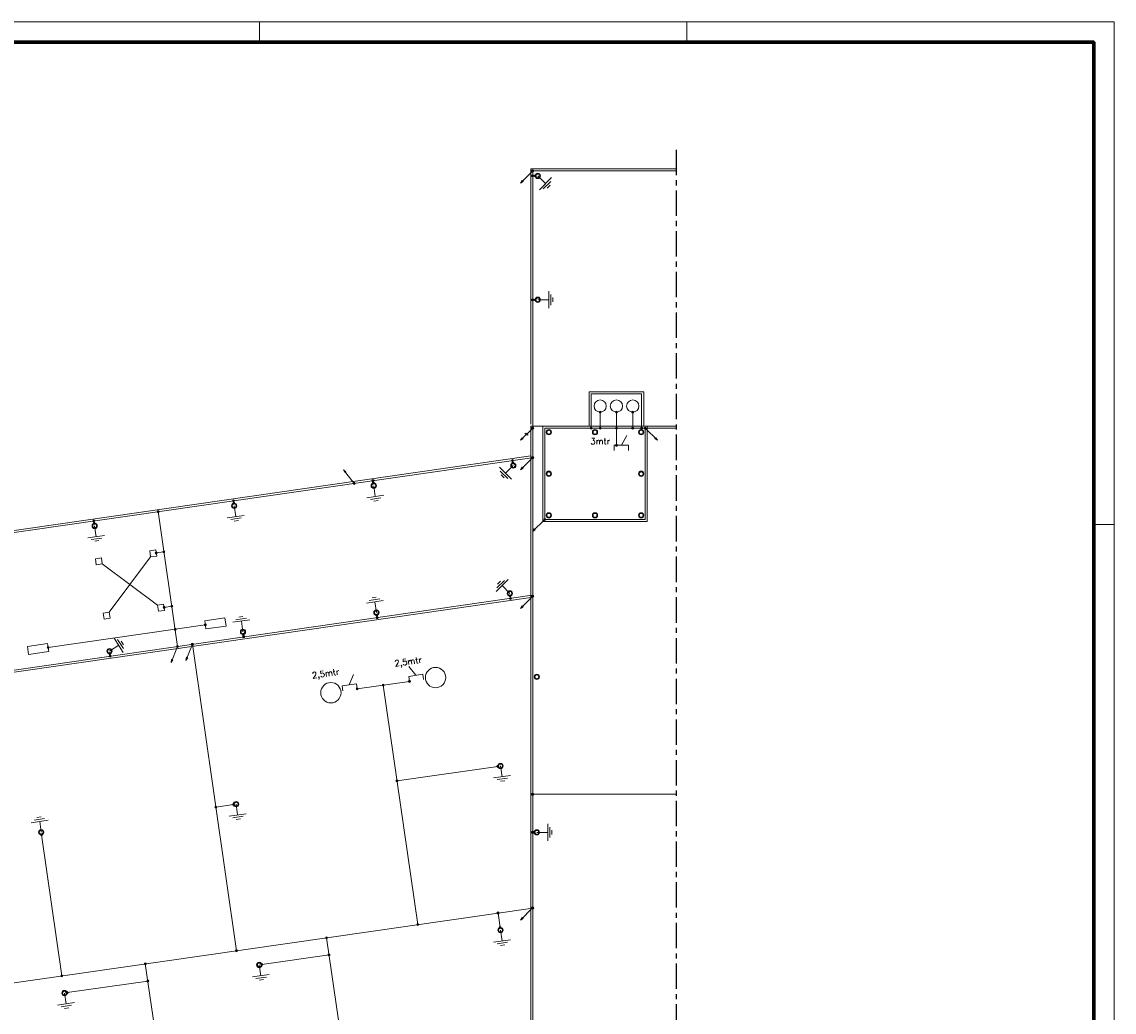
# Model space of a CAD drawing. Header units: millimetres. Extents: x -1609 to 2109, y 0 to 841.
# Tile 30 of 65: x -537 to 0, y 354 to 841. Entities that reach past the tile are written whole.
import ezdxf

# ---------------------------------------------------------------- set-up
doc = ezdxf.new("R2010")
doc.units = ezdxf.units.MM
doc.linetypes.add('CENTER', pattern=[2, 1.25, -0.25, 0.25, -0.25])
for name, color, linetype, lineweight in [('a. Symbolen', 7, 'Continuous', 18), ('a_Gebouw_0.20', 251, 'Continuous', 20), ('a_Tekst 25', 7, 'Continuous', 25), ('b_Aardelektrode', 10, 'Continuous', 18), ('b_Al_50mm²', 10, 'Continuous', 18), ('b_Cu_50mm²', 10, 'Continuous', 18), ('b_Spits', 10, 'Continuous', 18), ('b_Verbinding', 10, 'Continuous', 18)]:
    doc.layers.add(name, color=color, linetype=linetype, lineweight=lineweight)
doc.layers.add('CENTER', color=5, linetype='CENTER')
doc.layers.add('RVB_ALG_TEKENBLAD_ALGEMEEN', color=2, linetype='Continuous')
doc.styles.get("Standard").update_dxf_attribs({"font": 'txt.shx'})

# ---------------------------------------------------------------- blocks, each defined once
blk = doc.blocks.new('PIJL')
at = {"linetype": 'Continuous'}
for p, q in [((-425, -736), (0, 0)), ((-425, -736), (-380, -589)), ((-425, -736), (-320, -624)), ((-377, -597), (-414, -716)), ((-414, -716), (-328, -625)), ((-374, -605), (-402, -697)), ((-402, -697), (-337, -626)), ((-371, -612), (-391, -677)), ((-391, -677), (-345, -627)), ((-320, -624), (-380, -589)), ((-368, -620), (-379, -657)), ((-379, -657), (-353, -629)), ((-328, -625), (-377, -597)), ((-337, -626), (-374, -605)), ((-345, -627), (-371, -612)), ((-353, -629), (-368, -620)), ((-365, -627), (-368, -638)), ((-368, -638), (-361, -630)), ((-361, -630), (-365, -627))]:
    blk.add_line(p, q, dxfattribs=at)
blk = doc.blocks.new('LOSMEETKOPL')
at = {"color": 0, "linetype": 'Continuous'}
for p, q in [((0, 0), (-1, -1.7)), ((-0.5, 0.3), (-0.5, -0.3)), ((-0.3, 0.5), (-0.3, -0.5)), ((-0.1, 0.6), (-0.1, -0.6)), ((0, 0), (1, 1.7)), ((0.1, 0.6), (0.1, -0.6)), ((0.3, 0.5), (0.3, -0.5)), ((0.5, 0.3), (0.5, -0.3))]:
    blk.add_line(p, q, dxfattribs=at)
blk.add_circle((0, 0), 0.6, dxfattribs=at)
blk = doc.blocks.new('A$C617B9A07')
at = {"layer": 'b_Verbinding'}
blk.add_hatch(color=256, dxfattribs=at).paths.add_polyline_path([(48, 1, 1), (-52, 1, 1)])
at = {"layer": 'b_Verbinding', "linetype": 'Continuous'}
blk.add_circle((-2, 1), 50, dxfattribs=at)
blk = doc.blocks.new('A$C6218D69D')
at = {"layer": 'a. Symbolen'}
for radius in [129, 129, 95]:
    blk.add_circle((0, 0), radius, dxfattribs=at)
blk = doc.blocks.new('A$C6218DA18')
at = {"layer": 'b_Verbinding'}
blk.add_circle((-2, 1), 50, dxfattribs=at)
blk.add_blockref('A$C617B9A07', (0, 0), dxfattribs=at)
blk = doc.blocks.new('A$C621C7B22')
at = {"layer": 'b_Aardelektrode', "transparency": 33554687}
for p, q in [((536, 0), (0, 0)), ((536, -418), (536, 418)), ((641, -261), (641, 261)), ((745, -104), (745, 104))]:
    blk.add_line(p, q, dxfattribs=at)
blk = doc.blocks.new('*U10')
at = {"color": 1, "linetype": 'Continuous', "lineweight": 18}
blk.add_lwpolyline([(-1609, 0), (0, 0), (0, 841), (-1609, 841)], close=True, dxfattribs=at)
at = {"color": 1, "linetype": 'Continuous', "lineweight": 18, "flags": 128}
for points in [[(-420, 841), (-420, 831)], [(-210, 841), (-210, 831)], [(-10, 594), (0, 594)]]:
    blk.add_lwpolyline(points, dxfattribs=at)
at = {"color": 5, "linetype": 'Continuous', "lineweight": 70}
blk.add_lwpolyline([(-1599, 10), (-10, 10), (-10, 831), (-1599, 831)], close=True, dxfattribs=at)

msp = doc.modelspace()

# ---------------------------------------------------------------- linework, layer by layer
at = {"layer": 'a_Gebouw_0.20'}
for p, q in [((-286.76, 768.75), (-286.76, 643.3)), ((-215.32, 768.75), (-286.76, 768.75)), ((-258.01, 642.31), (-258.01, 659.15)), ((-258.01, 659.15), (-231.22, 659.15)), ((-231.22, 659.15), (-231.22, 642.31)), ((-286.76, 627.66), (-1259.44, 487.33)), ((-497.28, 574.59), (-470.1, 554.26)), ((-473.53, 578.01), (-493.85, 550.83)), ((-286.76, 558.02), (-998.54, 455.33))]:
    msp.add_line(p, q, dxfattribs=at)
for points in [[(-286.76, 642.31), (-215.32, 642.31)], [(-215.32, 51.1), (-286.76, 51.1), (-286.76, 642.31)]]:
    msp.add_lwpolyline(points, dxfattribs=at)
for points in [[(-280.85, 595.44), (-280.85, 642.31), (-229.45, 642.31), (-229.45, 595.44)], [(-473.53, 578.01), (-470.56, 578.44), (-470.99, 581.41), (-473.96, 580.98)], [(-500.25, 574.16), (-497.28, 574.59), (-497.71, 577.55), (-500.68, 577.13)], [(-469.67, 551.29), (-466.7, 551.72), (-467.13, 554.69), (-470.1, 554.26)], [(-496.4, 547.43), (-493.43, 547.86), (-493.85, 550.83), (-496.82, 550.4)], [(-446.39, 542.59), (-436.49, 544.02), (-437.06, 547.98), (-446.96, 546.55)], [(-533.49, 530.03), (-523.59, 531.45), (-524.16, 535.41), (-534.06, 533.99)]]:
    msp.add_lwpolyline(points, close=True, dxfattribs=at)
for centre in [(-333.48, 518.67), (-384.95, 511.25)]:
    msp.add_circle(centre, 5, dxfattribs=at)
at = {"layer": 'b_Al_50mm²'}
for p, q in [((-285.76, 767.75), (-285.76, 641.05)), ((-215.32, 767.75), (-285.76, 767.75)), ((-257.01, 641.31), (-257.01, 658.15)), ((-257.01, 658.15), (-232.22, 658.15)), ((-232.22, 658.15), (-232.22, 641.31)), ((-252.61, 649.16), (-252.61, 641.31)), ((-244.61, 649.16), (-244.61, 641.31)), ((-236.61, 649.16), (-236.61, 641.31)), ((-285.76, 52.1), (-285.76, 641.31)), ((-244.61, 641.31), (-244.61, 632.85)), ((-230.45, 641.31), (-215.32, 641.31)), ((-286.25, 626.73), (-730.58, 562.62)), ((-285.76, 626.8), (-286.25, 626.73)), ((-469.86, 600.24), (-460.3, 533.98)), ((-470.77, 579.93), (-467.01, 580.47)), ((-286, 559.14), (-1001.32, 455.94)), ((-466.92, 553.2), (-463.16, 553.75)), ((-461.52, 542.42), (-523.88, 533.42)), ((-446.68, 544.57), (-461.52, 542.43)), ((-453.04, 535.04), (-431.34, 384.43)), ((-372.08, 513.11), (-346.35, 516.82)), ((-359.22, 514.96), (-342.26, 397.28)), ((-285.76, 461.31), (-215.32, 461.31)), ((-565.23, 365.1), (-285.76, 405.42)), ((-387.08, 390.8), (-362.49, 220.39)), ((-476.16, 377.95), (-451.57, 207.53))]:
    msp.add_line(p, q, dxfattribs=at)
at = {"layer": 'b_Al_50mm²', "color": 3}
for p, q in [((-284.55, 765.25), (-285.76, 765.25)), ((-284.55, 704.4), (-285.76, 704.4)), ((-295.48, 624.17), (-295.66, 625.37)), ((-364.07, 614.28), (-364.24, 615.48)), ((-432.65, 604.38), (-432.83, 605.58)), ((-501.24, 594.49), (-501.41, 595.68)), ((-296.83, 558.8), (-296.66, 557.6)), ((-362.4, 549.34), (-362.23, 548.14)), ((-427.98, 539.88), (-427.81, 538.68)), ((-493.55, 530.42), (-493.38, 529.22)), ((-302.86, 475.04), (-352.43, 467.9)), ((-432.82, 456.28), (-441.51, 455.03)), ((-527.11, 441.38), (-517.11, 372.04)), ((-285.05, 442.61), (-285.76, 442.61)), ((-301.76, 395.82), (-302.79, 402.96)), ((-418.86, 377.62), (-385.87, 382.38)), ((-514.61, 363.81), (-474.94, 369.53))]:
    msp.add_line(p, q, dxfattribs=at)
at = {"layer": 'b_Al_50mm²'}
msp.add_lwpolyline([(-279.85, 596.44), (-279.85, 641.31), (-230.45, 641.31), (-230.45, 596.44)], close=True, dxfattribs=at)
at = {"layer": 'b_Spits', "linetype": 'Continuous'}
for p, q in [((-242.18, 632.85), (-239.43, 637.62)), ((-245.68, 632.85), (-238.68, 632.85)), ((-245.68, 630.35), (-245.68, 632.85)), ((-238.68, 630.35), (-238.68, 632.85)), ((-343.24, 519.79), (-346.64, 524.11)), ((-379.37, 514.58), (-372.44, 515.58)), ((-375.9, 515.08), (-373.86, 520.19)), ((-372.08, 513.11), (-372.44, 515.58)), ((-339.78, 520.29), (-346.71, 519.29)), ((-346.35, 516.82), (-346.71, 519.29)), ((-339.42, 517.82), (-339.78, 520.29)), ((-379.01, 512.11), (-379.37, 514.58))]:
    msp.add_line(p, q, dxfattribs=at)
at = {"layer": 'b_Verbinding', "linetype": 'Continuous'}
for centre in [(-285.76, 767.75), (-252.61, 649.16), (-244.61, 649.16), (-236.61, 649.16), (-285.76, 641.31), (-257.01, 641.31), (-252.61, 641.31), (-244.61, 641.31), (-236.61, 641.31), (-232.22, 641.31), (-230.45, 641.31), (-244.61, 632.85), (-285.76, 626.8), (-285.76, 558.71), (-285.76, 461.31), (-285.78, 405.43)]:
    msp.add_circle(centre, 0.5, dxfattribs=at)
at = {"layer": 'b_Verbinding'}
for centre, radius in [((-252.61, 652.16), 3), ((-244.61, 652.16), 3), ((-236.61, 652.16), 3), ((-373.52, 614.14), 0.5), ((-469.86, 600.22), 0.5), ((-470.77, 579.91), 0.5), ((-467.01, 580.45), 0.5), ((-466.92, 553.19), 0.5), ((-463.15, 553.73), 0.5), ((-461.52, 542.42), 0.5), ((-446.68, 544.57), 0.5), ((-523.88, 533.42), 0.5), ((-460.3, 533.98), 0.5), ((-453.04, 535.04), 0.5), ((-359.22, 514.96), 0.5), ((-346.35, 516.82), 0.5), ((-372.08, 513.11), 0.5), ((-342.26, 397.28), 0.5), ((-387.08, 390.8), 0.5), ((-431.34, 384.43), 0.5), ((-476.16, 377.95), 0.5)]:
    msp.add_circle(centre, radius, dxfattribs=at)
at = {"layer": 'CENTER', "ltscale": 10}
msp.add_line((-215.32, 778.13), (-215.32, 36.3), dxfattribs=at)

# ---------------------------------------------------------------- block references
at = {"yscale": 0.009999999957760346, "zscale": 0.009999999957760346}
for p, xscale, rotation in [((-283.26, 765.25), 0.009999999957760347, 360), ((-283.26, 704.4), 0.009999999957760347, 360), ((-277.85, 639.31), 0.009999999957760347, 360), ((-255.15, 639.31), 0.009999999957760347, 360), ((-232.45, 639.31), -0.009999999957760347, 359.9999999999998), ((-295.3, 622.9), 0.009999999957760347, 360), ((-277.85, 618.88), 0.009999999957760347, 360), ((-232.45, 618.88), 0.009999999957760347, 360), ((-363.88, 613), 0.009999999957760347, 360), ((-432.47, 603.11), 0.009999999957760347, 360), ((-277.85, 598.44), -0.009999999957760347, 180), ((-255.15, 598.44), 0.009999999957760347, 360), ((-232.45, 598.44), 0.009999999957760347, 180.0000000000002), ((-501.05, 593.21), 0.009999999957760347, 360), ((-297.01, 560.08), 0.009999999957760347, 360), ((-362.59, 550.62), 0.009999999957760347, 360), ((-428.16, 541.16), 0.009999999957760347, 360), ((-493.74, 531.7), 0.009999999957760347, 360), ((-301.58, 475.23), -0.009999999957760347, 196.4200000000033), ((-431.54, 456.46), -0.009999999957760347, 196.4200000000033), ((-527.3, 442.66), -0.009999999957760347, 196.4200000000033), ((-301.58, 394.55), -0.009999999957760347, 196.4200000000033), ((-420.14, 377.44), -0.009999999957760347, 196.4200000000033), ((-515.89, 363.62), -0.009999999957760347, 196.4200000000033)]:
    msp.add_blockref('A$C6218D69D', p, dxfattribs=dict(at, xscale=xscale, rotation=rotation))
at = {"xscale": 0.009999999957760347, "yscale": 0.009999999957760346, "zscale": 0.009999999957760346}
for p in [(-283.76, 519.04), (-283.76, 442.61)]:
    msp.add_blockref('A$C6218D69D', p, dxfattribs=at)
at = {"layer": 'b_Al_50mm²', "color": 3, "yscale": 0.009999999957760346, "zscale": 0.009999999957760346}
for p, xscale, rotation in [((-283.26, 765.25), 0.009999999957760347, 315), ((-283.26, 704.4), -0.009999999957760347, 180.0000000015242), ((-295.3, 622.9), -0.009999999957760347, 44.99999999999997), ((-363.88, 613), -0.009999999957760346, 98.21000000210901), ((-432.47, 603.11), -0.009999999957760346, 98.21000000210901), ((-501.05, 593.21), -0.009999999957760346, 98.21000000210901), ((-297.01, 560.08), 0.009999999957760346, 135), ((-362.59, 550.62), 0.009999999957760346, 98.20999999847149), ((-428.16, 541.16), 0.009999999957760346, 98.20999999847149), ((-493.74, 531.7), 0.009999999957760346, 32.65395477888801), ((-301.58, 475.23), -0.009999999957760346, 98.21000000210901), ((-431.54, 456.46), -0.009999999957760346, 98.21000000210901), ((-527.3, 442.66), 0.009999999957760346, 98.20999999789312), ((-283.76, 442.61), -0.009999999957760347, 180.0000000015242), ((-301.58, 394.55), -0.009999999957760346, 98.21000000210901), ((-420.14, 377.44), -0.009999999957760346, 98.21000000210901), ((-515.89, 363.62), -0.009999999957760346, 98.21000000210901)]:
    msp.add_blockref('A$C621C7B22', p, dxfattribs=dict(at, xscale=xscale, rotation=rotation))
at = {"layer": 'b_Al_50mm²', "color": 3, "xscale": 0.009999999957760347, "yscale": 0.009999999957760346, "zscale": 0.009999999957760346}
for p in [(-285.76, 765.25), (-284.55, 765.25), (-285.76, 704.4), (-284.55, 704.4), (-295.66, 625.37), (-295.48, 624.17), (-364.24, 615.48), (-364.07, 614.28), (-432.83, 605.58), (-432.65, 604.38), (-501.41, 595.68), (-501.24, 594.49), (-296.83, 558.8), (-296.66, 557.6), (-362.4, 549.34), (-362.23, 548.14), (-427.98, 539.88), (-427.81, 538.68), (-493.55, 530.42), (-493.38, 529.22), (-302.86, 475.04), (-352.43, 467.9), (-432.82, 456.28), (-441.51, 455.03), (-527.11, 441.38), (-285.74, 442.6), (-285.03, 442.6), (-302.79, 402.96), (-301.76, 395.82), (-385.87, 382.38), (-418.86, 377.62), (-517.11, 372.04), (-474.94, 369.53), (-514.61, 363.81)]:
    msp.add_blockref('A$C6218DA18', p, dxfattribs=at)
at = {"layer": 'b_Cu_50mm²', "yscale": 0.009999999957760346, "zscale": 0.009999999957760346}
for p, xscale, rotation in [((-285.76, 767.75), 0.009999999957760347, 344.9999999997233), ((-285.76, 641.31), 0.009999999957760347, 344.9999999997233), ((-230.45, 641.31), -0.009999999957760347, 15.00000000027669), ((-285.76, 626.8), 0.009999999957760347, 344.9999999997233), ((-373.52, 614.14), -0.009999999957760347, 188.2099999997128), ((-279.85, 596.44), 0.009999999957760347, 344.9999999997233), ((-285.76, 558.71), 0.009999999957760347, 344.9999999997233), ((-460.3, 533.98), 0.009999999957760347, 8.209999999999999), ((-453.04, 535.03), 0.009999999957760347, 8.209999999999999), ((-285.78, 405.43), 0.009999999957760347, 344.9999999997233)]:
    msp.add_blockref('PIJL', p, dxfattribs=dict(at, xscale=xscale, rotation=rotation))
at = {"layer": 'b_Verbinding', "xscale": 0.009999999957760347, "yscale": 0.009999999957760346, "zscale": 0.009999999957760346}
for p in [(-285.74, 767.74), (-252.59, 649.15), (-244.61, 649.16), (-236.59, 649.15), (-285.74, 641.31), (-256.98, 641.31), (-252.59, 641.31), (-244.59, 641.31), (-236.59, 641.31), (-232.2, 641.31), (-230.43, 641.31), (-244.59, 632.85), (-285.74, 626.79), (-373.5, 614.13), (-469.84, 600.22), (-279.83, 596.43), (-470.75, 579.91), (-466.99, 580.45), (-285.74, 558.7), (-466.89, 553.18), (-463.13, 553.72), (-461.5, 542.41), (-446.65, 544.57), (-523.85, 533.41), (-460.28, 533.97), (-453.02, 535.04), (-359.19, 514.96), (-346.33, 516.81), (-372.06, 513.1), (-285.74, 461.31), (-285.76, 405.42), (-342.23, 397.27), (-387.06, 390.8), (-431.31, 384.42), (-476.13, 377.94)]:
    msp.add_blockref('A$C617B9A07', p, dxfattribs=at)
at = {"layer": 'b_Verbinding', "xscale": 0.4999999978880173, "yscale": 0.4999999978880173, "zscale": 0.4999999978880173, "rotation": 270}
msp.add_blockref('LOSMEETKOPL', (-288.76, 638.31), dxfattribs=at)
at = {"layer": 'RVB_ALG_TEKENBLAD_ALGEMEEN', "transparency": 16777216}
msp.add_blockref('*U10', (0, 0), dxfattribs=at)

# ---------------------------------------------------------------- texts
at = {"layer": 'a_Tekst 25', "linetype": 'Continuous', "insert": (-257.37, 636.35), "char_height": 3, "width": 20.5, "attachment_point": 1}
msp.add_mtext('3mtr', dxfattribs=at)
at = {"layer": 'a_Tekst 25', "linetype": 'Continuous', "char_height": 3, "width": 20.5, "attachment_point": 3, "rotation": 8.21}
for insert in [(-340.55, 528.99), (-381.08, 523.14)]:
    msp.add_mtext('2,5mtr', dxfattribs=dict(at, insert=insert))

doc.saveas('drawing.dxf')
